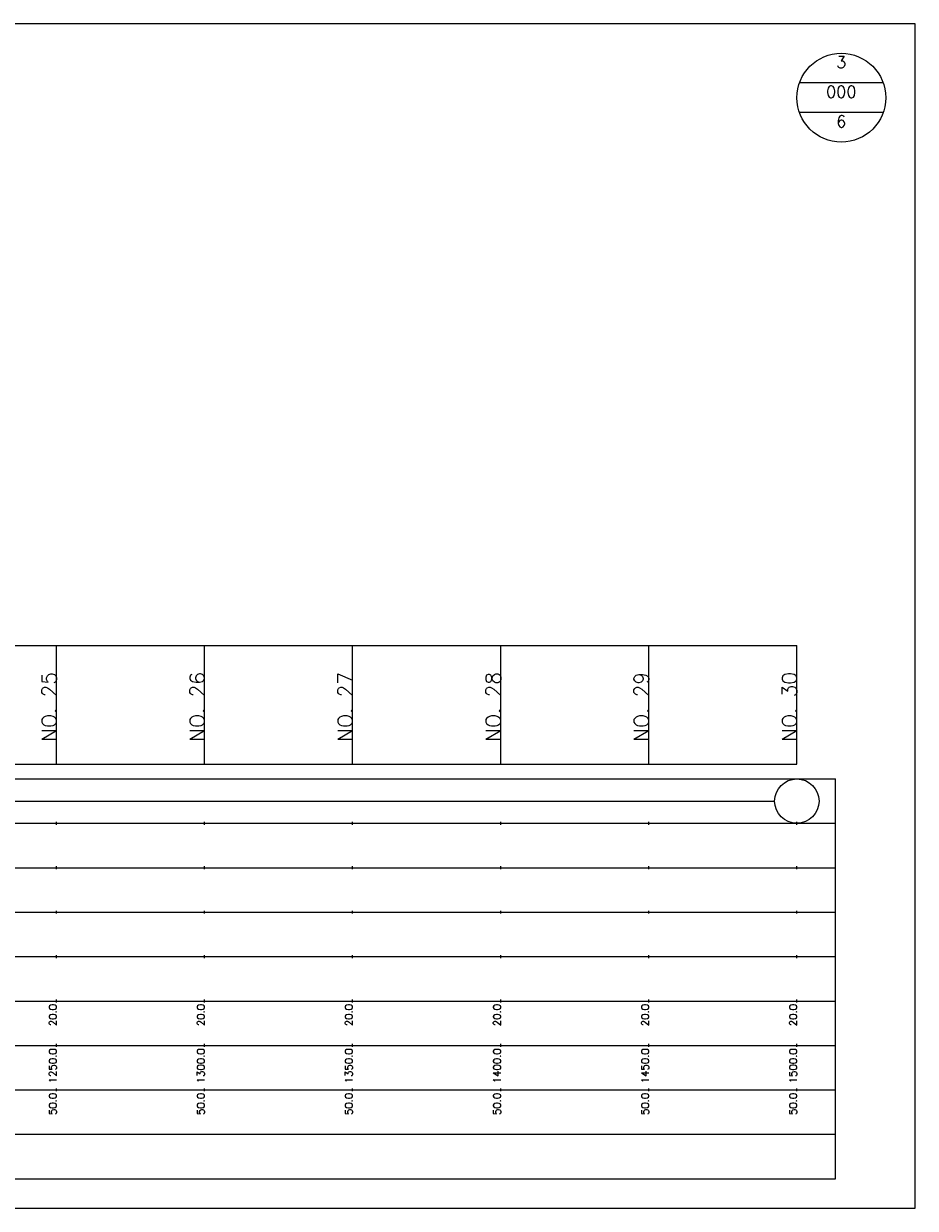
# Model space of a CAD drawing. Extents: x -2 to 685, y -2 to 1408.
# Tile 6 of 6: x 349 to 650, y 1008 to 1408. Entities that reach past the tile are written whole.
import ezdxf
from ezdxf.enums import TextEntityAlignment as Align

# ---------------------------------------------------------------- set-up
doc = ezdxf.new("R2010")
doc.units = 0
doc.header["$LTSCALE"] = 5
for name, color, linetype in [('BOX', 5, 'CONTINUOUS'), ('DT1', 3, 'CONTINUOUS'), ('DT2', 6, 'CONTINUOUS'), ('LT1', 4, 'CONTINUOUS'), ('ST1', 7, 'CONTINUOUS')]:
    doc.layers.add(name, color=color, linetype=linetype)
doc.styles.add('GHS', font='ROMANS.shx', dxfattribs={"bigfont": 'GHS.shx'})

msp = doc.modelspace()

# ---------------------------------------------------------------- linework, layer by layer
at = {"layer": 'BOX'}
msp.add_lwpolyline([(50, 1008), (650, 1008), (650, 1408), (50, 1408), (50, 1008)], dxfattribs=at)
at = {"layer": 'DT1'}
for p, q in [((360, 1189.58), (360, 1190.58)), ((410, 1189.58), (410, 1190.58)), ((460, 1189.58), (460, 1190.58)), ((510, 1189.58), (510, 1190.58)), ((560, 1189.58), (560, 1190.58)), ((610, 1189.58), (610, 1190.58))]:
    msp.add_line(p, q, dxfattribs=at)
at = {"layer": 'LT1'}
for p, q in [((360, 1158), (360, 1198)), ((410, 1158), (410, 1198)), ((460, 1158), (460, 1198)), ((510, 1158), (510, 1198)), ((560, 1158), (560, 1198)), ((610, 1158), (610, 1198)), ((110, 1158), (610, 1158)), ((360, 1137.5), (360, 1138.5)), ((410, 1137.5), (410, 1138.5)), ((460, 1137.5), (460, 1138.5)), ((510, 1137.5), (510, 1138.5)), ((560, 1137.5), (560, 1138.5)), ((610, 1137.5), (610, 1138.5)), ((360, 1122.5), (360, 1123.5)), ((410, 1122.5), (410, 1123.5)), ((460, 1122.5), (460, 1123.5)), ((510, 1122.5), (510, 1123.5)), ((560, 1122.5), (560, 1123.5)), ((610, 1122.5), (610, 1123.5)), ((360, 1107.5), (360, 1108.5)), ((410, 1107.5), (410, 1108.5)), ((460, 1107.5), (460, 1108.5)), ((510, 1107.5), (510, 1108.5)), ((560, 1107.5), (560, 1108.5)), ((610, 1107.5), (610, 1108.5)), ((360, 1092.5), (360, 1093.5)), ((410, 1092.5), (410, 1093.5)), ((460, 1092.5), (460, 1093.5)), ((510, 1092.5), (510, 1093.5)), ((560, 1092.5), (560, 1093.5)), ((610, 1092.5), (610, 1093.5)), ((360, 1077.5), (360, 1078.5)), ((410, 1077.5), (410, 1078.5)), ((460, 1077.5), (460, 1078.5)), ((510, 1077.5), (510, 1078.5)), ((560, 1077.5), (560, 1078.5)), ((610, 1077.5), (610, 1078.5)), ((360, 1062.5), (360, 1063.5)), ((410, 1062.5), (410, 1063.5)), ((460, 1062.5), (460, 1063.5)), ((510, 1062.5), (510, 1063.5)), ((560, 1062.5), (560, 1063.5)), ((610, 1062.5), (610, 1063.5)), ((360, 1047.5), (360, 1048.5)), ((410, 1047.5), (410, 1048.5)), ((460, 1047.5), (460, 1048.5)), ((510, 1047.5), (510, 1048.5)), ((560, 1047.5), (560, 1048.5)), ((610, 1047.5), (610, 1048.5))]:
    msp.add_line(p, q, dxfattribs=at)
msp.add_lwpolyline([(110, 1198), (160, 1198), (210, 1198), (260, 1198), (310, 1198), (360, 1198), (410, 1198), (460, 1198), (510, 1198), (560, 1198), (610, 1198)], dxfattribs=at)
at = {"layer": 'ST1', "linetype": 'CONTINUOUS'}
for p, q in [((639.14, 1388), (610.86, 1388)), ((639.14, 1378), (610.86, 1378)), ((117.5, 1145.5), (602.5, 1145.5))]:
    msp.add_line(p, q, dxfattribs=at)
at = {"layer": 'ST1'}
for p, q in [((80, 1153), (623, 1153)), ((623, 1018), (623, 1153)), ((87.5, 1138), (623, 1138)), ((80, 1123), (623, 1123)), ((87.5, 1108), (623, 1108)), ((80, 1093), (623, 1093)), ((80, 1078), (623, 1078)), ((80, 1063), (623, 1063)), ((80, 1048), (623, 1048)), ((80, 1033), (623, 1033)), ((80, 1018), (623, 1018))]:
    msp.add_line(p, q, dxfattribs=at)
at = {"layer": 'ST1', "linetype": 'CONTINUOUS'}
for centre, radius in [((625, 1383), 15), ((610, 1145.5), 7.5)]:
    msp.add_circle(centre, radius, dxfattribs=at)

# ---------------------------------------------------------------- texts
at = {"layer": 'DT1', "style": 'GHS'}
for s, height, p in [('NO. 25', 5, (360, 1189.08)), ('NO. 26', 5, (410, 1189.08)), ('NO. 27', 5, (460, 1189.08)), ('NO. 28', 5, (510, 1189.08)), ('NO. 29', 5, (560, 1189.08)), ('NO. 30', 5, (610, 1189.08)), (' 20.0', 2.5, (360, 1077)), (' 20.0', 2.5, (410, 1077)), (' 20.0', 2.5, (460, 1077)), (' 20.0', 2.5, (510, 1077)), (' 20.0', 2.5, (560, 1077)), (' 20.0', 2.5, (610, 1077)), ('  1250.0', 2.5, (360, 1062)), ('  1300.0', 2.5, (410, 1062)), ('  1350.0', 2.5, (460, 1062)), ('  1400.0', 2.5, (510, 1062)), ('  1450.0', 2.5, (560, 1062)), ('  1500.0', 2.5, (610, 1062)), ('  50.0', 2.5, (360, 1047)), ('  50.0', 2.5, (410, 1047)), ('  50.0', 2.5, (460, 1047)), ('  50.0', 2.5, (510, 1047)), ('  50.0', 2.5, (560, 1047)), ('  50.0', 2.5, (610, 1047))]:
    msp.add_text(s, height=height, rotation=90, dxfattribs=at).set_placement(p, align=Align.RIGHT)
at = {"layer": 'DT2', "linetype": 'CONTINUOUS', "style": 'GHS'}
for s, p in [('3', (625, 1393)), ('000', (625, 1383)), ('6', (625, 1373))]:
    msp.add_text(s, height=4, dxfattribs=at).set_placement(p, align=Align.CENTER)

doc.saveas('drawing.dxf')
